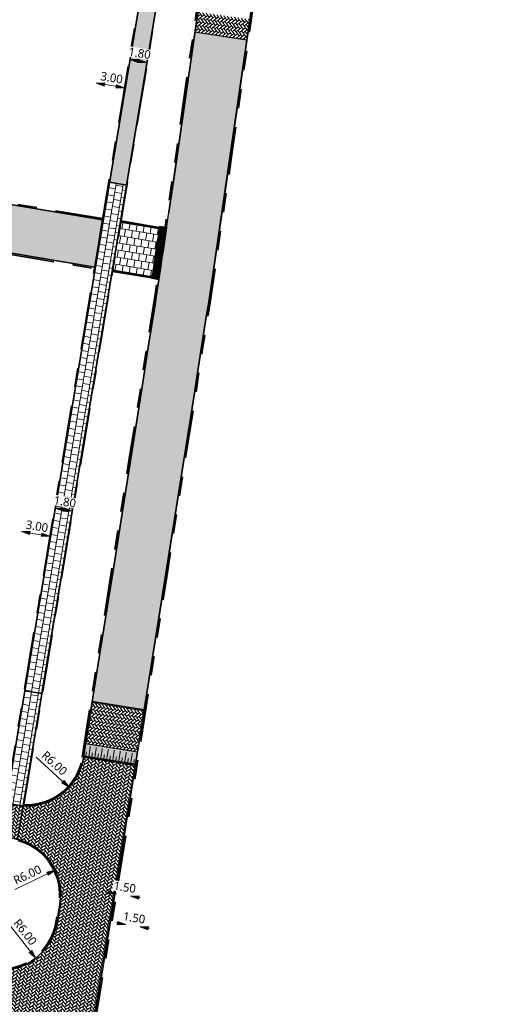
# Model space of a CAD drawing. Header units: metres. Extents: x 253823 to 255319, y 593130 to 593771.
# Tile 19 of 37: x 254176 to 254226, y 593271 to 593374. Entities that reach past the tile are written whole.
import ezdxf

# ---------------------------------------------------------------- set-up
doc = ezdxf.new("R2010")
doc.units = ezdxf.units.M
for name, pattern in [('VH-OPSLUITBAND_100X200', [16, 8, -2, 4, -2]), ('VH-OPSLUITBAND_60X200', [12, 6, -2, 2, -2]), ('VH-TROTTOIRBAND_130-150', [15, 5, -2, 2, -2, 2, -2])]:
    doc.linetypes.add(name, pattern=pattern)
doc.layers.add('HULPLIJN ARCERING', color=6, linetype='Continuous', plot=False)
for name, color, linetype, lineweight in [('N-WE-VH-KANTOPSLUITING_ELEMENT_INRIT-S', 7, 'Continuous', 25), ('N-WE-VH-KANTOPSLUITING_OPSLUITBAND_120X250-G', 20, 'VH-OPSLUITBAND_100X200', 35), ('N-WE-VH-KANTOPSLUITING_OPSLUITBAND_60X200-G', 150, 'VH-OPSLUITBAND_60X200', 35), ('N-WE-VH-KANTOPSLUITING_TROTTOIRBAND_130 150-G', 210, 'VH-TROTTOIRBAND_130-150', 35), ('N-WE-VH-KANTVERHARDING-G', 2, 'Continuous', 35), ('N-WE-VH-VERHARDING_BETONSTRAATSTEEN-KLEUR NTB-A', 252, 'Continuous', 18), ('N-WE-VH-VERHARDING_TEGEL-45MM DIK-A', 252, 'Continuous', 18), ('X-XX-AL-M', 7, 'Continuous', 18), ('X-XX-AL-ZONE_LEIDINGSTROOK-NUTS_VOORSTEL-M', 7, 'Continuous', 18)]:
    doc.layers.add(name, color=color, linetype=linetype, lineweight=lineweight)
for name, color, linetype, lineweight, true_color in [('N-WE-VH-VERHARDING_BETONSTRAATSTEEN-DREMPEL-ANTRACIET-A', 7, 'Continuous', 18, 0x333f48), ('N-WE-VH-VERHARDING_BETONSTRAATSTEEN-DREMPEL-WIT-G', 7, 'Continuous', 35, 0xffffff), ('N-WE-VH-VERHARDING_TEGEL-80MM DIK-A', 7, 'Continuous', 18, 0x333f48), ('N01-WE-VH-VERHARDING_BETONSTRAATSTEEN-ROODZWART NUANCE-KEPER-A', 7, 'Continuous', 18, 0xc63527)]:
    doc.layers.add(name, color=color, linetype=linetype, lineweight=lineweight, true_color=true_color)
doc.styles.add('Roelofs', font='segoeui.ttf', dxfattribs={"height": 1.8})
doc.dimstyles.new('Roelofs Standaard', dxfattribs={"dimtxt": 1.8, "dimasz": 1, "dimexe": 2, "dimexo": 2, "dimgap": 0.7, "dimtad": 1, "dimlfac": -1, "dimzin": 0, "dimdsep": 46, "dimtxsty": 'Roelofs', "dimblk": 'Pijl', "dimcen": 0, "dimdle": 2, "dimclrd": 256, "dimclre": 253, "dimclrt": 256, "dimazin": 0, "dimtfac": 1, "dimtofl": 0, "dimtmove": 0, "dimatfit": 3, "dimldrblk": 'Pijl', "dimfxl": 1, "dimtolj": 1, "dimtzin": 0, "dimlwd": 18, "dimlwe": 18, "dimarcsym": 0})
pattern_1 = [(215.55, (0, 0), (-0.06095125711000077, -0.3661931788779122), [0.7875, -0.2625]), (125.5500000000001, (0.3052419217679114, -0.427144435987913), (-0.06095125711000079, -0.3661931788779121), [0.7874999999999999, -0.2625])]
pattern_2 = [(170.5502229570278, (253985.4613487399, 593404.4237742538), (-0.8013910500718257, -0.2467739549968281), [0.75, -0.75]), (260.5502229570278, (253985.4613487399, 593404.4237742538), (0.7398224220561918, -0.1231372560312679), [])]

# ---------------------------------------------------------------- blocks, each defined once
blk = doc.blocks.new('Drempelconstructie BSS KF - 1.47 x 5.50 m')
at = {"layer": 'N-WE-VH-VERHARDING_BETONSTRAATSTEEN-DREMPEL-ANTRACIET-A'}
h = blk.add_hatch(color=256, dxfattribs=at)
h.dxf.hatch_style = 1
h.paths.add_polyline_path([(-2.813925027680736e-16, 1.979795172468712e-06), (5.499999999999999, 1.979795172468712e-06), (5.499999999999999, -1.469998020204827), (-2.813925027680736e-16, -1.469998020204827)])
blk.add_lwpolyline([(-2.813925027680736e-16, 1.979795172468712e-06), (5.499999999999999, 1.979795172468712e-06), (5.499999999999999, -1.469998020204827), (-2.813925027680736e-16, -1.469998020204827)], close=True, dxfattribs=at)
at = {"layer": 'N-WE-VH-VERHARDING_BETONSTRAATSTEEN-DREMPEL-WIT-G', "flags": 128}
for points, const_width in [([(-2.813925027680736e-16, -0.1049980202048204), (5.499999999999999, -0.1049980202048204)], 0.212), ([(0.2141509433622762, -0.2099980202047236), (0.2141509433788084, -0.6299980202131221)], 0.106), ([(0.5311320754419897, -0.2099980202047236), (0.5311320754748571, -1.259998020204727)], 0.106), ([(0.8481132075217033, -0.2099980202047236), (0.8481132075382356, -0.6299980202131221)], 0.106), ([(1.165094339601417, -0.2099980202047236), (1.165094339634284, -1.259998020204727)], 0.106), ([(1.482075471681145, -0.2099980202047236), (1.482075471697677, -0.6299980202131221)], 0.106), ([(1.799056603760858, -0.2099980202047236), (1.799056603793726, -1.259998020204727)], 0.106), ([(2.116037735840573, -0.2099980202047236), (2.116037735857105, -0.6299980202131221)], 0.106), ([(2.433018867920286, -0.2099980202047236), (2.433018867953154, -1.259998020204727)], 0.106), ([(2.75, -0.2099980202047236), (2.750000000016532, -0.6299980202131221)], 0.106), ([(3.066981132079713, -0.2099980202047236), (3.066981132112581, -1.259998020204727)], 0.106), ([(3.383962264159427, -0.2099980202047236), (3.383962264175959, -0.6299980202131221)], 0.106), ([(3.70094339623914, -0.2099980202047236), (3.700943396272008, -1.259998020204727)], 0.106), ([(4.017924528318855, -0.2099980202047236), (4.017924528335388, -0.6299980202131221)], 0.106), ([(4.334905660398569, -0.2099980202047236), (4.334905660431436, -1.259998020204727)], 0.106), ([(4.651886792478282, -0.2099980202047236), (4.651886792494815, -0.6299980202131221)], 0.106), ([(4.968867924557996, -0.2099980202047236), (4.968867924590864, -1.259998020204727)], 0.106), ([(5.285849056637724, -0.2099980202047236), (5.285849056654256, -0.6299980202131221)], 0.106)]:
    blk.add_lwpolyline(points, dxfattribs=dict(at, const_width=const_width))
blk = doc.blocks.new('N-SVH-INRITELEMENT_130 150_200X750X500_LINKS')
at = {"layer": 'N-WE-VH-KANTOPSLUITING_ELEMENT_INRIT-S'}
h = blk.add_hatch(color=252, dxfattribs=at)
h.dxf.hatch_style = 1
h.paths.add_polyline_path([(0.2, 0.7000000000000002), (0.5, 0.7000000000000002), (0.4999999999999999, 0.75), (0, 0.75), (0, 0), (0.09473684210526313, 0)])
h = blk.add_hatch(color=253, dxfattribs=at)
h.dxf.hatch_style = 1
h.paths.add_polyline_path([(0.5, 0.7000000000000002), (0.2, 0.7000000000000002), (0.09473684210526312, 0), (0.5, 0)])
for p, q in [((0, 0), (0, 0.75)), ((0, 0.75), (0.5, 0.75)), ((0, 0), (0.5, 0)), ((0.09473684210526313, 0), (0.2, 0.7000000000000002)), ((0.2, 0.7000000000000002), (0.5, 0.7000000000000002)), ((0.5, 0), (0.5, 0.75))]:
    blk.add_line(p, q)
blk = doc.blocks.new('N-SVH-INRITELEMENT_130 150_200X750X500_MIDDEN')
at = {"layer": 'N-WE-VH-KANTOPSLUITING_ELEMENT_INRIT-S'}
h = blk.add_hatch(color=252, dxfattribs=at)
h.dxf.hatch_style = 1
h.paths.add_polyline_path([(0.5, 0.75), (0, 0.75), (0, 0.7000000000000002), (0.5, 0.7000000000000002)])
h = blk.add_hatch(color=253, dxfattribs=at)
h.dxf.hatch_style = 1
h.paths.add_polyline_path([(0, 0.7000000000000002), (0, 0), (0.5, 0), (0.5, 0.7000000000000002)])
for p, q in [((0, 0), (0, 0.75)), ((0.5, 0.75), (0, 0.75)), ((0.5, 0.7000000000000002), (0, 0.7000000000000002)), ((0.5, 0), (0, 0)), ((0.5, 0), (0.5, 0.75))]:
    blk.add_line(p, q)
blk = doc.blocks.new('N-SVH-INRITELEMENT_130 150_200X750X500_RECHTS')
at = {"layer": 'N-WE-VH-KANTOPSLUITING_ELEMENT_INRIT-S'}
h = blk.add_hatch(color=252, dxfattribs=at)
h.dxf.hatch_style = 1
h.paths.add_polyline_path([(0.5, 0.75), (0, 0.75), (0, 0.7000000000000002), (0.3, 0.7000000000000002), (0.4052631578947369, 0), (0.5, 0)])
h = blk.add_hatch(color=253, dxfattribs=at)
h.dxf.hatch_style = 1
h.paths.add_polyline_path([(0.3, 0.7000000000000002), (0, 0.7000000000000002), (0, 0), (0.4052631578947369, 0)], flags=17)
for p, q in [((0, 0), (0, 0.75)), ((0.5, 0.75), (0, 0.75)), ((0.3, 0.7000000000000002), (0, 0.7000000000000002)), ((0.5, 0), (0, 0)), ((0.4052631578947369, 0), (0.3, 0.7000000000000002)), ((0.5, 0), (0.5, 0.75))]:
    blk.add_line(p, q)
blk = doc.blocks.new('N-SVH-INRITELEMENT_130 150_200X750X5500')
at = {"layer": 'N-WE-VH-KANTOPSLUITING_ELEMENT_INRIT-S'}
for name, p in [('N-SVH-INRITELEMENT_130 150_200X750X500_LINKS', (-2.749999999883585, 0)), ('N-SVH-INRITELEMENT_130 150_200X750X500_MIDDEN', (-2.249999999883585, 0)), ('N-SVH-INRITELEMENT_130 150_200X750X500_MIDDEN', (-1.749999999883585, -2.91038304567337e-11)), ('N-SVH-INRITELEMENT_130 150_200X750X500_MIDDEN', (-1.249999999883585, -2.91038304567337e-11)), ('N-SVH-INRITELEMENT_130 150_200X750X500_MIDDEN', (-0.7499999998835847, 2.91038304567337e-11)), ('N-SVH-INRITELEMENT_130 150_200X750X500_MIDDEN', (-0.25, 2.91038304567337e-11)), ('N-SVH-INRITELEMENT_130 150_200X750X500_MIDDEN', (0.25, 0)), ('N-SVH-INRITELEMENT_130 150_200X750X500_MIDDEN', (0.75, 0)), ('N-SVH-INRITELEMENT_130 150_200X750X500_MIDDEN', (1.25, 2.91038304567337e-11)), ('N-SVH-INRITELEMENT_130 150_200X750X500_MIDDEN', (1.749999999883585, 2.91038304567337e-11)), ('N-SVH-INRITELEMENT_130 150_200X750X500_RECHTS', (2.249999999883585, 2.91038304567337e-11))]:
    blk.add_blockref(name, p, dxfattribs=at)
blk = doc.blocks.new('Pijl')
h = blk.add_hatch(color=256)
h.paths.add_polyline_path([(2.220446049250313e-16, 0), (-1.75, 0.352142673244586), (-1.749922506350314, 1.310063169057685e-14)])
h.paths.add_polyline_path([(-1.749922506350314, 1.310063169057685e-14), (-1.749845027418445, -0.3520757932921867), (0, 0)])
for p, q in [((-1.901878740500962, 1.4210854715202e-14), (0, 0)), ((0, 0), (-1.75, 0.352142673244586)), ((-1.75, 0.352142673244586), (-1.749845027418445, -0.3520757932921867)), ((0, 0), (-1.749845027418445, -0.3520757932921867))]:
    blk.add_line(p, q)
blk = doc.blocks.new('*D190')
at = {"layer": 'X-XX-AL-ZONE_LEIDINGSTROOK-NUTS_VOORSTEL-M', "lineweight": 18, "transparency": 16777216}
for p, q in [((254186.4391760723, 593279.8017730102), (254185.945788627, 593279.882821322)), ((254188.9061139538, 593279.3965313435), (254189.399501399, 593279.3154830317))]:
    blk.add_line(p, q, dxfattribs=at)
at = {"layer": 'X-XX-AL-ZONE_LEIDINGSTROOK-NUTS_VOORSTEL-M', "lineweight": 18, "transparency": 16777216, "xscale": 0.5, "yscale": 0.5, "zscale": 0.5}
for p, rotation in [((254186.9325635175, 593279.7207246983), 350.6713872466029), ((254188.4127265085, 593279.4775796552), 170.6713872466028)]:
    blk.add_blockref('Pijl', p, dxfattribs=dict(at, rotation=rotation))
at = {"layer": 'X-XX-AL-ZONE_LEIDINGSTROOK-NUTS_VOORSTEL-M', "transparency": 16777216, "insert": (254187.8052217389, 593280.4062225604), "char_height": 0.9, "attachment_point": 5, "rotation": 350.6713872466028, "style": 'Roelofs', "bg_fill": 3, "box_fill_scale": 1.1, "bg_fill_color": 256, "bg_fill_true_color": 13158600, "bg_fill_transparency": 0}
blk.add_mtext('\\A1;1.50', dxfattribs=at)
at = {"layer": 'Defpoints', "color": 0, "transparency": 16777216}
for p in [(254186.9325635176, 593279.7207246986), (254188.4127265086, 593279.4775796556), (254188.4127265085, 593279.4775796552)]:
    blk.add_point(p, dxfattribs=at)
blk = doc.blocks.new('*D71')
at = {"layer": 'X-XX-AL-ZONE_LEIDINGSTROOK-NUTS_VOORSTEL-M', "lineweight": 18, "transparency": 16777216}
for p, q in [((254185.4616321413, 593282.9932383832), (254184.9678899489, 593283.072096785)), ((254187.930343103, 593282.598946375), (254188.4240852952, 593282.5200879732))]:
    blk.add_line(p, q, dxfattribs=at)
at = {"layer": 'X-XX-AL-ZONE_LEIDINGSTROOK-NUTS_VOORSTEL-M', "lineweight": 18, "transparency": 16777216, "xscale": 0.5, "yscale": 0.5, "zscale": 0.5}
for p, rotation in [((254185.9553743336, 593282.9143799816), 350.9256039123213), ((254187.4366009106, 593282.6778047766), 170.9256039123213)]:
    blk.add_blockref('Pijl', p, dxfattribs=dict(at, rotation=rotation))
at = {"layer": 'X-XX-AL-ZONE_LEIDINGSTROOK-NUTS_VOORSTEL-M', "transparency": 16777216, "insert": (254186.8249821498, 593283.603743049), "char_height": 0.9, "attachment_point": 5, "rotation": 350.92560391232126, "style": 'Roelofs', "bg_fill": 3, "box_fill_scale": 1.1, "bg_fill_color": 256, "bg_fill_true_color": 13158600, "bg_fill_transparency": 0}
blk.add_mtext('\\A1;1.50', dxfattribs=at)
at = {"layer": 'Defpoints', "color": 0, "transparency": 16777216}
for p in [(254185.9553743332, 593282.9143799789), (254185.9553743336, 593282.9143799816), (254187.4366009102, 593282.6778047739)]:
    blk.add_point(p, dxfattribs=at)
blk = doc.blocks.new('*D153')
at = {"layer": 'X-XX-AL-M', "lineweight": 18, "transparency": 16777216}
blk.add_line((254176.5306619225, 593320.7023526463), (254178.5037879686, 593320.3739423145), dxfattribs=at)
at = {"layer": 'X-XX-AL-M', "lineweight": 18, "transparency": 16777216, "xscale": 0.5, "yscale": 0.5, "zscale": 0.5}
for p, rotation in [((254176.0374469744, 593320.7844441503), 170.5502229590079), ((254178.9970029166, 593320.2918508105), 350.5502229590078)]:
    blk.add_blockref('Pijl', p, dxfattribs=dict(at, rotation=rotation))
at = {"layer": 'X-XX-AL-M', "transparency": 16777216, "insert": (254177.6510959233, 593321.3424593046), "char_height": 0.9, "attachment_point": 5, "rotation": 350.55022295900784, "style": 'Roelofs', "bg_fill": 3, "box_fill_scale": 1.1, "bg_fill_color": 256, "bg_fill_true_color": 13158600, "bg_fill_transparency": 0}
blk.add_mtext('\\A1;3.00', dxfattribs=at)
at = {"layer": 'Defpoints', "color": 0, "transparency": 16777216}
for p in [(254176.0374469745, 593320.7844441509), (254178.9970029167, 593320.2918508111), (254178.9970029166, 593320.2918508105)]:
    blk.add_point(p, dxfattribs=at)
blk = doc.blocks.new('*D154')
at = {"layer": 'X-XX-AL-M', "lineweight": 18, "transparency": 16777216}
blk.add_line((254180.0419633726, 593323.1591962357), (254180.8311072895, 593323.0278498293), dxfattribs=at)
at = {"layer": 'X-XX-AL-M', "lineweight": 18, "transparency": 16777216, "xscale": 0.5, "yscale": 0.5, "zscale": 0.5}
for p, rotation in [((254179.5487484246, 593323.2412877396), 170.5502229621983), ((254181.3243222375, 593322.9457583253), 350.5502229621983)]:
    blk.add_blockref('Pijl', p, dxfattribs=dict(at, rotation=rotation))
at = {"layer": 'X-XX-AL-M', "transparency": 16777216, "insert": (254180.5708184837, 593323.9003112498), "char_height": 0.9, "attachment_point": 5, "rotation": 350.5502229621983, "style": 'Roelofs', "bg_fill": 3, "box_fill_scale": 1.1, "bg_fill_color": 256, "bg_fill_true_color": 13158600, "bg_fill_transparency": 0}
blk.add_mtext('\\A1;1.80', dxfattribs=at)
at = {"layer": 'Defpoints', "color": 0, "transparency": 16777216}
for p in [(254179.5487484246, 593323.2412877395), (254181.3243222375, 593322.9457583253), (254181.3243222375, 593322.9457583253)]:
    blk.add_point(p, dxfattribs=at)
blk = doc.blocks.new('*D155')
at = {"layer": 'X-XX-AL-M', "lineweight": 18, "transparency": 16777216}
blk.add_line((254184.3362454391, 593367.6000274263), (254186.3093714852, 593367.2716170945), dxfattribs=at)
at = {"layer": 'X-XX-AL-M', "lineweight": 18, "transparency": 16777216, "xscale": 0.5, "yscale": 0.5, "zscale": 0.5}
for p, rotation in [((254183.843030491, 593367.6821189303), 170.5502229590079), ((254186.8025864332, 593367.1895255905), 350.5502229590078)]:
    blk.add_blockref('Pijl', p, dxfattribs=dict(at, rotation=rotation))
at = {"layer": 'X-XX-AL-M', "transparency": 16777216, "insert": (254185.4566794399, 593368.2401340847), "char_height": 0.9, "attachment_point": 5, "rotation": 350.55022295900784, "style": 'Roelofs', "bg_fill": 3, "box_fill_scale": 1.1, "bg_fill_color": 256, "bg_fill_true_color": 13158600, "bg_fill_transparency": 0}
blk.add_mtext('\\A1;3.00', dxfattribs=at)
at = {"layer": 'Defpoints', "color": 0, "transparency": 16777216}
for p in [(254183.8430304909, 593367.6821189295), (254186.802586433, 593367.1895255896), (254186.8025864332, 593367.1895255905)]:
    blk.add_point(p, dxfattribs=at)
blk = doc.blocks.new('*D156')
at = {"layer": 'X-XX-AL-M', "lineweight": 18, "transparency": 16777216}
blk.add_line((254187.847546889, 593370.0568710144), (254188.6366908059, 593369.9255246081), dxfattribs=at)
at = {"layer": 'X-XX-AL-M', "lineweight": 18, "transparency": 16777216, "xscale": 0.5, "yscale": 0.5, "zscale": 0.5}
for p, rotation in [((254187.354331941, 593370.1389625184), 170.5502229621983), ((254189.129905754, 593369.8434331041), 350.5502229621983)]:
    blk.add_blockref('Pijl', p, dxfattribs=dict(at, rotation=rotation))
at = {"layer": 'X-XX-AL-M', "transparency": 16777216, "insert": (254188.3764020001, 593370.7979860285), "char_height": 0.9, "attachment_point": 5, "rotation": 350.5502229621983, "style": 'Roelofs', "bg_fill": 3, "box_fill_scale": 1.1, "bg_fill_color": 256, "bg_fill_true_color": 13158600, "bg_fill_transparency": 0}
blk.add_mtext('\\A1;1.80', dxfattribs=at)
at = {"layer": 'Defpoints', "color": 0, "transparency": 16777216}
for p in [(254187.3543319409, 593370.1389625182), (254189.1299057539, 593369.8434331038), (254189.129905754, 593369.8434331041)]:
    blk.add_point(p, dxfattribs=at)
blk = doc.blocks.new('*D210')
at = {"layer": 'Defpoints', "color": 0, "transparency": 16777216}
for p in [(254176.581613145, 593298.1066202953), (254181.0111252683, 593294.0594703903)]:
    blk.add_point(p, dxfattribs=at)
at = {"layer": 'X-XX-AL-M', "lineweight": 18, "transparency": 16777216}
blk.add_line((254177.5742377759, 593297.1996805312), (254180.641999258, 593294.3967328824), dxfattribs=at)
at = {"layer": 'X-XX-AL-M', "transparency": 16777216, "insert": (254179.473547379, 593296.5687913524), "char_height": 0.9, "attachment_point": 5, "rotation": 317.58272664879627, "style": 'Roelofs', "bg_fill": 3, "box_fill_scale": 1.1, "bg_fill_color": 256, "bg_fill_true_color": 13158600, "bg_fill_transparency": 0}
blk.add_mtext('\\A1;R6.00', dxfattribs=at)
at = {"layer": 'X-XX-AL-M', "lineweight": 18, "transparency": 16777216, "xscale": 0.5, "yscale": 0.5, "zscale": 0.5, "rotation": 317.5827266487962}
blk.add_blockref('Pijl', (254181.0111252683, 593294.0594703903), dxfattribs=at)
blk = doc.blocks.new('*D211')
at = {"layer": 'Defpoints', "color": 0, "transparency": 16777216}
for p in [(254179.5493174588, 593285.3838737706), (254174.1342047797, 593282.8012568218)]:
    blk.add_point(p, dxfattribs=at)
at = {"layer": 'X-XX-AL-M', "lineweight": 18, "transparency": 16777216}
blk.add_line((254175.3473082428, 593283.3798194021), (254179.0980164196, 593285.1686358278), dxfattribs=at)
at = {"layer": 'X-XX-AL-M', "transparency": 16777216, "insert": (254176.6460118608, 593284.9025692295), "char_height": 0.9, "attachment_point": 5, "rotation": 25.497764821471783, "style": 'Roelofs', "bg_fill": 3, "box_fill_scale": 1.1, "bg_fill_color": 256, "bg_fill_true_color": 13158600, "bg_fill_transparency": 0}
blk.add_mtext('\\A1;R6.00', dxfattribs=at)
at = {"layer": 'X-XX-AL-M', "lineweight": 18, "transparency": 16777216, "xscale": 0.5, "yscale": 0.5, "zscale": 0.5, "rotation": 25.49776482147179}
blk.add_blockref('Pijl', (254179.5493174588, 593285.3838737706), dxfattribs=at)
blk = doc.blocks.new('*D212')
at = {"layer": 'Defpoints', "color": 0, "transparency": 16777216}
for p in [(254173.8211218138, 593280.9111243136), (254177.5127499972, 593276.1812319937)]:
    blk.add_point(p, dxfattribs=at)
at = {"layer": 'X-XX-AL-M', "lineweight": 18, "transparency": 16777216}
blk.add_line((254174.6483914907, 593279.8511864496), (254177.2051143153, 593276.575389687), dxfattribs=at)
at = {"layer": 'X-XX-AL-M', "transparency": 16777216, "insert": (254176.4157089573, 593278.9120447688), "char_height": 0.9, "attachment_point": 5, "rotation": 307.9716407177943, "style": 'Roelofs', "bg_fill": 3, "box_fill_scale": 1.1, "bg_fill_color": 256, "bg_fill_true_color": 13158600, "bg_fill_transparency": 0}
blk.add_mtext('\\A1;R6.00', dxfattribs=at)
at = {"layer": 'X-XX-AL-M', "lineweight": 18, "transparency": 16777216, "xscale": 0.5, "yscale": 0.5, "zscale": 0.5, "rotation": 307.9716407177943}
blk.add_blockref('Pijl', (254177.5127499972, 593276.1812319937), dxfattribs=at)

msp = doc.modelspace()

# ---------------------------------------------------------------- hatches: boundary and pattern name
at = {"layer": 'N-WE-VH-VERHARDING_BETONSTRAATSTEEN-KLEUR NTB-A'}
h = msp.add_hatch(dxfattribs=at)
h.set_pattern_fill('AVH-BSS_KEIFORMAAT_KEPER-SO', color=256, scale=5, angle=215.55, pattern_type=2)
h.set_pattern_definition(pattern_1)
edge = h.paths.add_edge_path()
edge.add_arc((254176.5816131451, 593298.1066202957), 6.00000000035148, 266.292522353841, 351.06944110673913, ccw=False)
edge.add_line((254176.1936378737, 593292.1191771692), (254175.6105974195, 593288.6162048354))
edge.add_arc((254174.1342047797, 593282.8012568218), 5.999446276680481, -9.39341606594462, 75.75385083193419, ccw=False)
edge.add_line((254180.05320402, 593281.8220716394), (254179.7407503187, 593279.9323504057))
edge.add_arc((254173.8211218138, 593280.9111243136), 5.999999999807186, 265.33184203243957, 350.61143940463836, ccw=False)
edge.add_line((254173.3328141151, 593274.9310276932), (254172.7514037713, 593271.4378492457))
edge.add_arc((254171.2825925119, 593265.6204105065), 6.000000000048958, -9.473115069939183, 75.82987444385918, ccw=False)
edge.add_line((254177.2007701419, 593264.6329017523), (254182.6257663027, 593263.727685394))
edge.add_line((254182.6257663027, 593263.727685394), (254187.9447207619, 593296.3209954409))
edge.add_line((254187.9447207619, 593296.3209954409), (254182.5088764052, 593297.17519652))
h = msp.add_hatch(dxfattribs=at)
h.set_pattern_fill('AVH-BSS_KEIFORMAAT_KEPER-SO', color=256, scale=5, angle=215.55, pattern_type=2)
h.set_pattern_definition(pattern_1)
edge = h.paths.add_edge_path()
edge.add_arc((254176.5816131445, 593298.1066202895), 5.999999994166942, 260.55253715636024, 266.2925223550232, ccw=False)
edge.add_line((254175.5967541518, 593292.1880011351), (254174.4131208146, 593292.3850070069))
edge.add_line((254174.4131208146, 593292.3850070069), (254173.8384802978, 593288.9325024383))
edge.add_line((254173.8384802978, 593288.9325024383), (254175.1186737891, 593288.7194248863))
edge.add_arc((254174.0698132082, 593282.4969680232), 6.310235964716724, 75.86708092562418, 80.43213307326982, ccw=False)
edge.add_line((254175.6105974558, 593288.6162050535), (254176.1936378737, 593292.1191771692))
at = {"layer": 'N-WE-VH-VERHARDING_TEGEL-45MM DIK-A'}
h = msp.add_hatch(dxfattribs=at)
h.set_pattern_fill('AVH-TEGEL_300X300_HALFST-SO', color=149, scale=5, angle=262.02, pattern_type=2)
h.set_pattern_definition([(262.02, (253985.4613487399, 593404.4237742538), (0.267248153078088, -0.7947977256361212), [0.75, -0.75]), (352.02, (253985.4613487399, 593404.4237742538), (0.1041205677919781, 0.7427374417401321), [])])
edge = h.paths.add_edge_path()
edge.add_line((254189.6279745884, 593383.189266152), (254186.954368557, 593383.565532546))
edge.add_arc((254186.8361903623, 593382.7237879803), 0.8499999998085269, 82.00809615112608, 127.0112822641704)
edge.add_line((254186.3245139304, 593383.4025274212), (254184.3471098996, 593381.9118360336))
edge.add_line((254184.3471098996, 593381.9118360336), (254114.143460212, 593391.7642189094))
edge.add_line((254114.143460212, 593391.7642189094), (254113.8935238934, 593389.9816347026))
edge.add_line((254113.8935238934, 593389.9816347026), (254188.9050817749, 593379.4543311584))
edge.add_line((254188.9050817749, 593379.4543311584), (254185.2180250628, 593357.3020815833))
edge.add_line((254185.2180250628, 593357.3020815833), (254186.9957490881, 593357.0194708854))
edge.add_line((254186.9957490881, 593357.0194708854), (254190.6881926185, 593379.204085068))
edge.add_line((254190.6881926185, 593379.204085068), (254194.4243878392, 593378.6797383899))
edge.add_arc((254188.7135880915, 593377.4111698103), 5.850000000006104, 12.52404607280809, 81.00748790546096)
h = msp.add_hatch(dxfattribs=at)
h.set_pattern_fill('AVH-TEGEL_300X300_HALFST-SO', color=149, scale=5, angle=170.5502229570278, pattern_type=2)
h.set_pattern_definition(pattern_2)
h.paths.add_polyline_path([(254186.9957490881, 593357.0194708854), (254185.2180250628, 593357.3020815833), (254176.3698306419, 593304.1411387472), (254178.1471507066, 593303.8561010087)])
h = msp.add_hatch(dxfattribs=at)
h.set_pattern_fill('AVH-TEGEL_300X300_HALFST-SO', color=149, scale=5, angle=170.5502229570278, pattern_type=2)
h.set_pattern_definition(pattern_2)
edge = h.paths.add_edge_path()
edge.add_line((254178.1471507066, 593303.8561010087), (254176.3698306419, 593304.1411387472))
edge.add_line((254176.3698306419, 593304.1411387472), (254174.4131208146, 593292.3850070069))
edge.add_line((254174.4131208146, 593292.3850070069), (254175.5967541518, 593292.1880011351))
edge.add_arc((254176.5816131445, 593298.1066202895), 5.999999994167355, 260.5525371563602, 266.2925223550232)
edge.add_line((254176.1936378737, 593292.1191771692), (254178.1471507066, 593303.8561010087))
at = {"layer": 'N-WE-VH-VERHARDING_TEGEL-80MM DIK-A'}
h = msp.add_hatch(dxfattribs=at)
h.set_pattern_fill('AVH-TEGEL_300X300_HALFST-SO', color=256, scale=5, angle=260.5524730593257, pattern_type=2)
h.set_pattern_definition([(260.5524730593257, (254196.0001416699, 593425.3679922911), (0.2468054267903, -0.8013813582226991), [0.75, -0.75]), (350.5524730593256, (254196.0001416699, 593425.3679922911), (0.1231082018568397, 0.7398272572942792), [])])
h.paths.add_polyline_path([(254190.4136949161, 593352.4783627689), (254186.4115878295, 593353.1443187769), (254185.5743940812, 593348.1143649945), (254189.668571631, 593347.4330886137)])
at = {"layer": 'N01-WE-VH-VERHARDING_BETONSTRAATSTEEN-ROODZWART NUANCE-KEPER-A'}
h = msp.add_hatch(dxfattribs=at)
h.set_pattern_fill('AVH-BSS_KEIFORMAAT_KEPER-SO', color=256, scale=5, angle=306.99, pattern_type=2)
h.set_pattern_definition([(306.99, (-0.1417655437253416, -0.9923439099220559), (0.3676092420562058, -0.05172953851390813), [0.7875, -0.2625]), (216.9900000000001, (0.2775732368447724, -0.6764642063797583), (0.3676092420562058, -0.05172953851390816), [0.7874999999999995, -0.2624999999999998])])
h.paths.add_polyline_path([(254194.1423443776, 593372.9861106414), (254199.581742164, 593372.1710227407), (254199.8901111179, 593374.3295730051), (254194.4453905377, 593375.1074019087)])
h = msp.add_hatch(dxfattribs=at)
h.set_pattern_fill('AVH-BSS_KEIFORMAAT_KEPER-SO', color=256, scale=5, angle=306.99, pattern_type=2)
h.set_pattern_definition([(306.99, (0, 0), (0.3676092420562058, -0.05172953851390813), [0.7875, -0.2625]), (216.9900000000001, (0.4193387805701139, 0.3158797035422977), (0.3676092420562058, -0.05172953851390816), [0.7874999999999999, -0.2625])])
h.paths.add_polyline_path([(254199.581742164, 593372.1710227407), (254194.1423443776, 593372.9861106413), (254190.1547135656, 593345.5914059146), (254189.984888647, 593344.5170010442), (254189.3457961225, 593340.4921221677), (254188.5293387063, 593335.2419987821), (254183.4266060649, 593303.0094082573), (254188.8572335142, 593302.1384712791), (254193.9623810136, 593334.3863327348), (254194.7791226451, 593339.6382837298), (254195.4168374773, 593343.6544861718), (254195.5916214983, 593344.7602563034)])
h = msp.add_hatch(dxfattribs=at)
h.set_pattern_fill('AVH-BSS_KEIFORMAAT_KEPER-SO', color=256, scale=5, angle=314.870647, pattern_type=2)
h.set_pattern_definition([(314.870647, (0, 0), (0.3712301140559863, -0.0008381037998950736), [0.7875, -0.2625]), (224.8706470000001, (0.3720682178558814, 0.3703920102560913), (0.3712301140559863, -0.0008381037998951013), [0.7875, -0.2625])])
edge = h.paths.add_edge_path()
edge.add_arc((254161.1362296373, 593304.0477819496), 52.50000002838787, 80.48534514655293, 89.98477921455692)
edge.add_arc((254161.1362296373, 593304.0477819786), 52.49999999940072, 89.98477921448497, 91.97658233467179)
edge.add_arc((254172.0692901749, 593180.0254639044), 176.95057814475, 94.12997179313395, 98.05553163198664)
edge.add_arc((254137.5319402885, 593408.137194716), 53.79639066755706, 261.1898858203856, 280.43193361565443, ccw=False)
edge.add_line((254129.2924699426, 593354.9755282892), (254117.21903877, 593356.9851417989))
edge.add_arc((254117.1371076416, 593356.4919001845), 0.4999999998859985, 80.568852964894, 170.549798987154)
edge.add_line((254116.6438933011, 593356.5739953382), (254115.8250868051, 593351.6547389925))
edge.add_arc((254116.318301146, 593351.5726438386), 0.5000000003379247, 170.5497989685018, 262.0274826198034)
edge.add_line((254116.2489521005, 593351.077476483), (254128.3212613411, 593349.0546370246))
edge.add_arc((254137.1377433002, 593402.9834565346), 54.64474291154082, 260.7152115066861, 278.108051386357)
edge.add_arc((254142.6785309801, 593368.7672803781), 19.99999997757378, 276.2182669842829, 285.0027325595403)
edge.add_line((254147.8558332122, 593349.4490107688), (254152.1779910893, 593350.6073504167))
edge.add_arc((254160.5590019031, 593313.4507038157), 38.09012639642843, 90.45584496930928, 102.71085719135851, ccw=False)
edge.add_arc((254161.13622964, 593304.0477819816), 47.49999999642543, 80.48534514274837, 91.06186546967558, ccw=False)
edge.add_line((254168.9879733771, 593350.8943412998), (254183.6807863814, 593348.4317441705))
edge.add_line((254183.6807863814, 593348.4317441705), (254184.501710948, 593353.3638953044))
edge.add_line((254184.501710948, 593353.3638953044), (254169.8144727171, 593355.8255580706))
h = msp.add_hatch(dxfattribs=at)
h.set_pattern_fill('AVH-BSS_KEIFORMAAT_KEPER-SO', color=256, scale=5, angle=126.05, pattern_type=2)
h.set_pattern_definition([(126.05, (0.1566507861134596, 0.99687217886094), (-0.36671112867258, 0.05775333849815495), [0.7875, -0.2625]), (36.04999999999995, (-0.2678136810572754, 0.6879143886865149), (-0.36671112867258, 0.057753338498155), [0.7874999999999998, -0.2624999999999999])])
h.paths.add_polyline_path([(254188.8569410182, 593302.1385181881), (254183.4266060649, 593303.0094082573), (254183.0974069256, 593300.9204040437), (254182.7370752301, 593298.6273760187), (254188.170399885, 593297.7735708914), (254188.5307315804, 593300.0665989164)])

# ---------------------------------------------------------------- linework, layer by layer
at = {"layer": 'HULPLIJN ARCERING', "flags": 128}
for points in [[(254189.6279745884, 593383.189266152), (254186.954368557, 593383.565532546, 0.1989268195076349), (254186.3245139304, 593383.4025274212), (254184.3471098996, 593381.9118360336), (254114.143460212, 593391.7642189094), (254113.8935238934, 593389.9816347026), (254188.9050817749, 593379.4543311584), (254185.2180250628, 593357.3020815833), (254186.9957490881, 593357.0194708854), (254190.6881926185, 593379.204085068), (254194.4243878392, 593378.6797383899, 0.3080387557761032)], [(254169.8144727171, 593355.8255580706, 0.04147285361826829), (254161.1501764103, 593356.5477801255, 0.008691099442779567), (254159.3254506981, 593356.5165448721, 0.01713016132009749), (254147.2727079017, 593355.23002039, -0.08415711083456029), (254129.2924699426, 593354.9755282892), (254117.21903877, 593356.9851417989, 0.4141161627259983), (254116.6438933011, 593356.5739953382), (254115.8250868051, 593351.6547389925, 0.4217877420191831), (254116.2489521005, 593351.077476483), (254128.3212613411, 593349.0546370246, 0.0760366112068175), (254144.8448570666, 593348.8849507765, 0.03834824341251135), (254147.8558332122, 593349.4490107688), (254152.1779910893, 593350.6073504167, -0.05352360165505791), (254160.2559602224, 593351.5396247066, -0.04618156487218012), (254168.9879733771, 593350.8943412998), (254183.6807863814, 593348.4317441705), (254184.501710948, 593353.3638953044)], [(254178.1471507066, 593303.8561010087), (254176.3698306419, 593304.1411387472), (254174.4131208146, 593292.3850070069), (254175.5967541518, 593292.1880011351, 0.02505064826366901), (254176.1936378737, 593292.1191771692)]]:
    msp.add_lwpolyline(points, format="xyb", close=True, dxfattribs=at)
for points in [[(254199.581742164, 593372.1710227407), (254194.1423443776, 593372.9861106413), (254190.1547135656, 593345.5914059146), (254189.984888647, 593344.5170010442), (254189.3457961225, 593340.4921221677), (254188.5293387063, 593335.2419987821), (254183.4266060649, 593303.0094082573), (254188.8572335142, 593302.1384712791), (254193.9623810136, 593334.3863327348), (254194.7791226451, 593339.6382837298), (254195.4168374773, 593343.6544861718), (254195.5916214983, 593344.7602563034)], [(254186.9957490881, 593357.0194708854), (254185.2180250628, 593357.3020815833), (254176.3698306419, 593304.1411387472), (254178.1471507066, 593303.8561010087)], [(254188.8569410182, 593302.1385181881), (254183.4266060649, 593303.0094082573), (254183.0974069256, 593300.9204040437), (254182.7370752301, 593298.6273760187), (254188.170399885, 593297.7735708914), (254188.5307315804, 593300.0665989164)]]:
    msp.add_lwpolyline(points, close=True, dxfattribs=at)
at = {"layer": 'HULPLIJN ARCERING'}
for points in [[(254182.5088764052, 593297.17519652, -0.3877585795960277), (254176.1936378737, 593292.1191771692), (254175.6105974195, 593288.6162048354, -0.3896186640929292), (254180.05320402, 593281.8220716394), (254179.7407503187, 593279.9323504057, -0.3902838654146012), (254173.3328141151, 593274.9310276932), (254172.7514037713, 593271.4378492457, -0.390401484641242), (254177.2007701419, 593264.6329017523), (254182.6257663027, 593263.727685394), (254187.9447207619, 593296.3209954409)], [(254176.1936378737, 593292.1191771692, -0.02505064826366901), (254175.5967541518, 593292.1880011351), (254174.4131208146, 593292.3850070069), (254173.8384802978, 593288.9325024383), (254175.1186737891, 593288.7194248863, -0.0199214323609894), (254175.6105974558, 593288.6162050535)]]:
    msp.add_lwpolyline(points, format="xyb", close=True, dxfattribs=at)
at = {"layer": 'N-WE-VH-KANTOPSLUITING_OPSLUITBAND_120X250-G', "flags": 128}
for points in [[(254176.2736891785, 593292.2346885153, 0.3842209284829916), (254182.39033114, 593297.1938249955)], [(254175.6490965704, 593288.4821830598, -0.3861308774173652), (254179.9348114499, 593281.8416471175), (254179.6223577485, 593279.951925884, -0.3873945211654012), (254173.401439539, 593275.0461207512)]]:
    msp.add_lwpolyline(points, format="xyb", dxfattribs=at)
at = {"layer": 'N-WE-VH-KANTOPSLUITING_OPSLUITBAND_60X200-G', "flags": 128}
for points in [[(254174.373618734, 593292.513232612), (254188.8357905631, 593379.4034676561), (254097.5552201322, 593392.2140037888)], [(254176.2736891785, 593292.2346885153), (254190.7377754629, 593379.1365384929)]]:
    msp.add_lwpolyline(points, dxfattribs=at)
at = {"layer": 'N-WE-VH-KANTOPSLUITING_TROTTOIRBAND_130 150-G', "flags": 128}
for points in [[(254168.9448046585, 593180.4543274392), (254169.5569567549, 593184.1430390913), (254169.9362032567, 593186.3705748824), (254171.0561023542, 593193.1922375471), (254171.7726023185, 593197.5258046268), (254173.9513167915, 593210.7764424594), (254174.4552657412, 593213.8886423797), (254176.6475751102, 593227.0863623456), (254177.7863897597, 593233.999193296), (254180.1402061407, 593247.920244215), (254182.9383714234, 593264.6897554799), (254185.1348506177, 593277.9207285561), (254185.8093154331, 593281.9998871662), (254187.9326312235, 593295.2942295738), (254188.5222623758, 593299.0464411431), (254189.8683782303, 593307.5962960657), (254191.2169346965, 593316.050578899), (254193.0246601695, 593327.5538173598), (254194.1105548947, 593334.3629963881), (254194.9273042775, 593339.614997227), (254195.5649815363, 593343.6309630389), (254195.7399007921, 593344.7375884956), (254197.5930888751, 593357.2856354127), (254197.9886439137, 593359.9588578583), (254200.3882264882, 593376.7555814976), (254202.6304774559, 593392.1947607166), (254203.0444133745, 593395.0809537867), (254205.5182986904, 593412.1751988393), (254208.2019626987, 593430.5689818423), (254209.503622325, 593439.6446864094), (254210.8728737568, 593448.9866736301), (254211.1400477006, 593450.9550060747), (254211.6860341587, 593454.728550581), (254213.3121263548, 593465.8840076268), (254213.7986428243, 593469.2840751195), (254214.3286844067, 593472.9079222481), (254215.6050143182, 593481.806408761), (254217.092665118, 593493.2492080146, 0.4027188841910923), (254213.6740325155, 593497.8753323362), (254204.6609903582, 593499.3088591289), (254173.6638896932, 593504.5878219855, 0.01194656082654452), (254154.4899863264, 593507.4510134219), (254120.0444882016, 593511.4668622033, -0.04475974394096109), (254105.9738725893, 593515.3947885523, -0.3459023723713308), (254102.9013724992, 593520.5407228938), (254102.9495511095, 593520.91572777)], [(254106.0899101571, 593394.9140537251, -0.198912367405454), (254106.6505182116, 593394.5839790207), (254108.1412095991, 593392.6065749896), (254143.9149041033, 593387.5860933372), (254145.8923081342, 593389.0767847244, -0.414213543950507), (254147.0827240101, 593388.9097217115), (254148.5734153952, 593386.9323176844), (254184.3471098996, 593381.9118360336), (254186.3245139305, 593383.4025274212, -0.1989115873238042), (254186.9543192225, 593383.565539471), (254189.5269321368, 593383.2043529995, -0.4149208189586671), (254194.5047908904, 593376.5838427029), (254192.2489909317, 593360.793480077), (254191.8553321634, 593358.133071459), (254191.0364226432, 593352.5881863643)], [(254184.5265059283, 593353.5118318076), (254169.8392676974, 593355.9734945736, 0.04147285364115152), (254161.1502162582, 593356.6977801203, 0.03094430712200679), (254154.6519293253, 593356.2969575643), (254147.2542589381, 593355.3788815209)], [(254144.8611045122, 593348.7358333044, 0.03834824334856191), (254147.894662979, 593349.3041237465), (254152.216820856, 593350.4624633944, -0.03478126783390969), (254154.9242671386, 593350.9896546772), (254155.5958838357, 593351.0725313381, -0.02448595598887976), (254160.2588013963, 593351.3896516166, -0.0461815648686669), (254168.9631783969, 593350.7464047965), (254183.6559914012, 593348.2838076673)]]:
    msp.add_lwpolyline(points, format="xyb", dxfattribs=at)
msp.add_lwpolyline([(254182.3606948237, 593297.1984821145), (254182.792574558, 593299.9468174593), (254184.1398650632, 593308.5041347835), (254185.4882905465, 593316.9575964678), (254187.2959999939, 593328.4607329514), (254188.3811648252, 593335.2653351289), (254189.1976144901, 593340.5154086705), (254189.836744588, 593344.5405241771), (254190.0064342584, 593345.6140736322), (254190.2328583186, 593347.1472044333)], dxfattribs=at)
at = {"layer": 'N-WE-VH-KANTVERHARDING-G'}
for points in [[(254174.4131208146, 593292.3850070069), (254188.9050817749, 593379.4543311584), (254097.4462006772, 593392.2898918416)], [(254194.4243878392, 593378.6797383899), (254190.6881926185, 593379.204085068), (254176.1886946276, 593292.0894775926)], [(254200.2397691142, 593376.7771422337), (254197.8402046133, 593359.9804429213), (254197.4446984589, 593357.3075508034), (254195.5916214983, 593344.7602563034), (254195.4168374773, 593343.6544861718), (254194.7791226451, 593339.6382837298), (254193.9623810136, 593334.3863327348), (254192.876505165, 593327.5772720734), (254191.0687801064, 593316.0740362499), (254189.720227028, 593307.6197746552), (254188.3740807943, 593299.0697267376), (254187.7844788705, 593295.3177011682), (254185.6612576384, 593282.0239508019), (254184.9868758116, 593277.945293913), (254182.7904169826, 593264.7144431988)], [(254183.6807863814, 593348.4317441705), (254184.501710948, 593353.3638953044)], [(254186.4115878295, 593353.1443187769), (254190.3844981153, 593352.4832211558)], [(254186.4306748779, 593353.2627926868), (254190.4312301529, 593352.5970949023)], [(254190.351972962, 593347.1296127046), (254191.1555372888, 593352.5705946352)], [(254182.5088764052, 593297.17519652), (254182.9407561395, 593299.9235318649), (254184.2880162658, 593308.4806561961), (254185.6364451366, 593316.9341391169), (254187.4441549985, 593328.4372782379), (254188.5293387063, 593335.2419987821), (254189.3457961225, 593340.4921221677), (254189.984888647, 593344.5170010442), (254190.1547135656, 593345.5914059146), (254190.6174586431, 593348.7246804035)], [(254185.5546921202, 593347.9959934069), (254189.6510363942, 593347.3143564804)], [(254185.5743940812, 593348.1143649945), (254189.668571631, 593347.4330886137)]]:
    msp.add_lwpolyline(points, dxfattribs=at)
for points in [[(254186.9751654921, 593383.7140838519), (254189.5477871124, 593383.3528961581, -0.4149208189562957), (254194.6532832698, 593376.5626291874), (254192.397430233, 593360.7718950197), (254192.0037165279, 593358.1111151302), (254191.4210229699, 593354.1656623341)], [(254184.501710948, 593353.3638953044), (254169.8144727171, 593355.8255580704), (254169.8144727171, 593355.8255580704, 0.04147285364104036), (254161.1501764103, 593356.5477801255, 0.0309443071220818), (254154.6704031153, 593356.1480995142), (254147.2727327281, 593355.2300234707, -0.4245730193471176), (254146.1534641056, 593356.1342922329), (254145.849518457, 593359.5701678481, 0.4245730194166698), (254145.2898841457, 593360.0223022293), (254142.3257500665, 593359.6544431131, -0.07222751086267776), (254130.1134214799, 593359.9076716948), (254119.026254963, 593361.7531221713, 0.4142135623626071), (254118.4509454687, 593361.3420029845), (254117.7984183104, 593357.4217258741)], [(254144.8448570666, 593348.8849507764, 0.03834824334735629), (254147.8558332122, 593349.4490107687), (254152.1779910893, 593350.6073504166, -0.03478126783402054), (254154.9058966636, 593351.1385255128), (254155.5779530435, 593351.2214564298, -0.02448827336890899), (254160.2559602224, 593351.5396247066, -0.04618156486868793), (254168.9879733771, 593350.8943412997), (254183.6807863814, 593348.4317441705)], [(254092.0407675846, 593306.0951964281), (254175.5965150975, 593292.1880409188, 0.02757641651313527), (254176.2538643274, 593292.1155785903)], [(254176.2538643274, 593292.1155785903, 0.3848694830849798), (254182.5088764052, 593297.17519652)], [(254150.6573778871, 593292.7908040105), (254175.1186737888, 593288.7194248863, -0.4139006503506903), (254180.05320402, 593281.8220716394), (254179.7407503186, 593279.9323504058)], [(254179.7407503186, 593279.9323504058, -0.387394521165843), (254173.3928745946, 593274.9264268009, -0.387394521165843)], [(254177.2007701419, 593264.6329017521, 0.3875122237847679), (254172.8097263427, 593271.4228119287, 0.3875122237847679)]]:
    msp.add_lwpolyline(points, format="xyb", dxfattribs=at)

# ---------------------------------------------------------------- block references
for name, p, rotation in [('N-SVH-INRITELEMENT_130 150_200X750X5500', (254190.7830308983, 593349.8457800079), 81.59886619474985), ('Drempelconstructie BSS KF - 1.47 x 5.50 m', (254187.9422013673, 593296.3213933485), 171.0694411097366)]:
    msp.add_blockref(name, p, dxfattribs=dict(rotation=rotation))

# ---------------------------------------------------------------- next in the draw order: dimensions: what is measured, and where the dimension line sits
at = {"layer": 'X-XX-AL-M'}
for base, p1, p2, angle, picture, middle in [((254189.129905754, 593369.8434331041), (254187.3543319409, 593370.1389625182), (254189.1299057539, 593369.8434331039), 350.5502229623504, '*D156', (254188.2421188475, 593369.9911978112)), ((254186.8025864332, 593367.1895255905), (254183.8430304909, 593367.6821189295), (254186.802586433, 593367.1895255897), 350.5502229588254, '*D155', (254185.3228084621, 593367.4358222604)), ((254181.3243222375, 593322.9457583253), (254179.5487484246, 593323.2412877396), (254181.3243222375, 593322.9457583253), 350.550222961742, '*D154', (254180.436535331, 593323.0935230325)), ((254178.9970029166, 593320.2918508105), (254176.0374469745, 593320.7844441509), (254178.9970029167, 593320.2918508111), 350.55022295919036, '*D153', (254177.5172249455, 593320.5381474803))]:
    dim = msp.add_linear_dim(base=base, p1=p1, p2=p2, angle=angle, dimstyle='Roelofs Standaard', override={"dimtfill": 1}, dxfattribs=at)
    dim.commit()
    dim.dimension.update_dxf_attribs({"geometry": picture, "text_midpoint": middle, "dimtype": 161})
for center, mpoint, picture, middle in [((254176.581613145, 593298.1066202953), (254181.0111252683, 593294.0594703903), '*D210', (254178.9235555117, 593295.9668379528)), ((254174.1342047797, 593282.8012568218), (254179.5493174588, 593285.3838737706), '*D211', (254176.9970118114, 593284.1666086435)), ((254173.8211218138, 593280.9111243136), (254177.5127499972, 593276.1812319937), '*D212', (254175.772935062, 593278.410366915))]:
    dim = msp.add_radius_dim(center=center, mpoint=mpoint, dimstyle='Roelofs Standaard', override={"dimtfill": 1}, dxfattribs=at)
    dim.commit()
    dim.dimension.update_dxf_attribs({"geometry": picture, "text_midpoint": middle, "dimtype": 164})
at = {"layer": 'X-XX-AL-ZONE_LEIDINGSTROOK-NUTS_VOORSTEL-M'}
for base, p1, p2, angle, picture, middle in [((254185.9553743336, 593282.9143799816), (254187.4366009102, 593282.6778047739), (254185.9553743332, 593282.9143799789), 170.9256039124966, '*D71', (254186.6959876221, 593282.7960923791)), ((254188.4127265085, 593279.4775796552), (254186.9325635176, 593279.7207246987), (254188.4127265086, 593279.4775796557), 350.67138724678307, '*D190', (254187.672645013, 593279.5991521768))]:
    dim = msp.add_linear_dim(base=base, p1=p1, p2=p2, angle=angle, dimstyle='Roelofs Standaard', override={"dimtfill": 1}, dxfattribs=at)
    dim.commit()
    dim.dimension.update_dxf_attribs({"geometry": picture, "text_midpoint": middle, "dimtype": 161})

# ---------------------------------------------------------------- next in the draw order: hatches: boundary and pattern name
at = {"layer": 'N-WE-VH-VERHARDING_TEGEL-45MM DIK-A'}
h = msp.add_hatch(dxfattribs=at)
h.set_pattern_fill('AVH-TEGEL_300X300_HALFST-SO', color=256, scale=5, angle=226.76, pattern_type=2)
h.set_pattern_definition([(226.76, (254809.8196349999, 593427.3387152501), (-0.2406079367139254, -0.8032638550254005), [0.75, -0.75]), (316.7599999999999, (254809.8196349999, 593427.3387152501), (0.5137918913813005, 0.5463679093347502), [])])
edge = h.paths.add_edge_path()
edge.add_arc((254170.7193443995, 593437.0028612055), 2.99999999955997, 205.731102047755, 246.6597059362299, ccw=False)
edge.add_arc((254141.0434996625, 593422.7313644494), 29.92918850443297, 25.67873054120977, 68.02321069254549)
edge.add_line((254152.2439285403, 593450.4857644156), (254141.8916252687, 593454.6744965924))
edge.add_arc((254151.8932526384, 593480.0965588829), 27.3187445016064, 236.1834962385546, 248.524176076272, ccw=False)
edge.add_arc((254503.3551709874, 594021.3239924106), 672.647475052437, 236.5057343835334, 236.9679318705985, ccw=False)
edge.add_line((254132.1522914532, 593460.3756454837), (254131.8753923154, 593458.4045818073))
edge.add_line((254131.8753923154, 593458.4045818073), (254135.702142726, 593455.8943966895))
edge.add_arc((254153.1439783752, 593482.4842889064), 31.79999998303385, 236.7368331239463, 247.9708391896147)
edge.add_arc((652243.2573632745, 1577333.217957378), 1061369.637125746, 247.9705377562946, 247.971140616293)
edge.add_arc((254141.0160965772, 593422.7005674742), 28.16800612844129, 22.174887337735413, 67.99831084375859, ccw=False)
edge.add_line((254167.100687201, 593433.3321572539), (254168.907492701, 593432.5569885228))
edge.add_arc((254187.3791891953, 593475.6118248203), 46.84999999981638, 246.7793507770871, 253.7743726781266)
edge.add_line((254174.2883341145, 593430.6279164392), (254174.7602214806, 593433.9972983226))
edge.add_line((254174.7602214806, 593433.9972983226), (254172.9742044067, 593434.2225739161))
edge.add_line((254172.9742044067, 593434.2225739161), (254172.8009911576, 593432.9857923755))
edge.add_arc((254187.3791891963, 593475.6118248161), 45.04999999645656, 246.6597059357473, 251.11919777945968, ccw=False)

doc.saveas('drawing.dxf')
